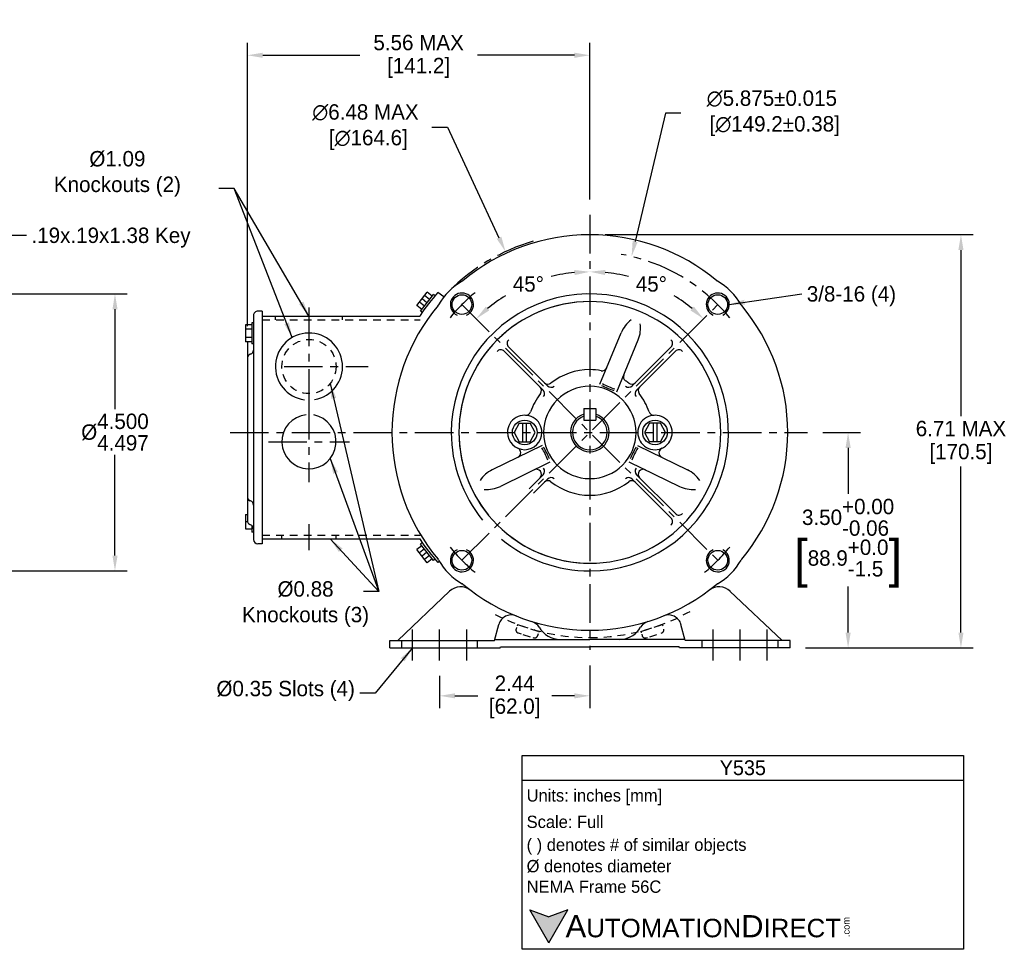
# Model space of a CAD drawing. Header units: inches. Extents: x 868.6 to 911, y 625.7 to 640.8.
# Tile 2 of 2: x 895 to 911, y 625.7 to 640.8. Entities that reach past the tile are written whole.
import ezdxf

# ---------------------------------------------------------------- set-up
doc = ezdxf.new("R2010")
doc.units = ezdxf.units.IN
doc.header["$LTSCALE"] = 0.5
doc.header["$MEASUREMENT"] = 0
doc.linetypes.add('CENTER', pattern=[2, 1.25, -0.25, 0.25, -0.25])
doc.linetypes.add('HIDDEN', pattern=[0.375, 0.25, -0.125])
for name, color, linetype in [('Centerline', 40, 'CENTER'), ('Dimensions', 140, 'Continuous'), ('Hidden', 102, 'HIDDEN'), ('Text', 140, 'Continuous')]:
    doc.layers.add(name, color=color, linetype=linetype)
doc.styles.add('\\M+2ABAC\\M+2A6A11', font='txt')
doc.dimstyles.get("Standard").update_dxf_attribs({"dimtxt": 0.25, "dimasz": 0.25, "dimexe": 0.2, "dimexo": 0.25, "dimgap": 0.08, "dimtad": 0, "dimtih": 1, "dimtoh": 1, "dimzin": 0, "dimdsep": 46, "dimtxsty": 'Standard', "dimcen": 0, "dimadec": 0, "dimazin": 0, "dimtfac": 1, "dimtofl": 0, "dimtmove": 0, "dimatfit": 3, "dimfxl": 0, "dimtolj": 1, "dimtzin": 0, "dimarcsym": 0})

# ---------------------------------------------------------------- blocks, each defined once
blk = doc.blocks.new('*D5')
at = {"layer": 'Defpoints', "color": 0}
for p in [(892.471, 636.296), (892.471, 631.796), (896.593, 631.796)]:
    blk.add_point(p, dxfattribs=at)
at = {"layer": 'Dimensions', "color": 0, "lineweight": -2}
for p, q in [((892.721, 636.296), (896.793, 636.296)), ((896.593, 636.046), (896.593, 634.424)), ((896.593, 632.046), (896.593, 633.68)), ((892.721, 631.796), (896.793, 631.796))]:
    blk.add_line(p, q, dxfattribs=at)
at = {"layer": 'Dimensions', "color": 0}
for points in [[(896.552, 636.046), (896.635, 636.046), (896.593, 636.296)], [(896.552, 632.046), (896.635, 632.046), (896.593, 631.796)]]:
    blk.add_solid(points, dxfattribs=at)
at = {"layer": 'Dimensions', "color": 0, "insert": (896.593, 634.052), "char_height": 0.25, "attachment_point": 5}
blk.add_mtext('\\A1;%%C\\S4.500^ 4.497;', dxfattribs=at)
blk = doc.blocks.new('*D14')
at = {"layer": 'Defpoints', "color": 0}
for p in [(904.303, 640.173), (904.303, 637.58), (898.743, 635.52)]:
    blk.add_point(p, dxfattribs=at)
at = {"layer": 'Dimensions', "color": 0, "lineweight": -2}
for p, q in [((898.743, 635.77), (898.743, 640.373)), ((904.303, 637.83), (904.303, 640.373)), ((898.993, 640.173), (900.568, 640.173)), ((904.053, 640.173), (902.478, 640.173))]:
    blk.add_line(p, q, dxfattribs=at)
at = {"layer": 'Dimensions', "color": 0}
for points in [[(898.993, 640.215), (898.993, 640.131), (898.743, 640.173)], [(904.053, 640.215), (904.053, 640.131), (904.303, 640.173)]]:
    blk.add_solid(points, dxfattribs=at)
at = {"layer": 'Dimensions', "color": 0, "char_height": 0.25, "attachment_point": 5}
for s, insert in [('\\A1;5.56 MAX', (901.523, 640.378)), ('\\A1;[141.2]', (901.523, 639.968))]:
    blk.add_mtext(s, dxfattribs=dict(at, insert=insert))
blk = doc.blocks.new('*D15')
at = {"layer": 'Defpoints', "color": 0}
for p in [(902.934, 636.983), (905.672, 631.11)]:
    blk.add_point(p, dxfattribs=at)
at = {"layer": 'Dimensions', "color": 0, "lineweight": -2}
for p, q in [((901.74, 639.006), (901.99, 639.006)), ((901.99, 639.006), (902.828, 637.209))]:
    blk.add_line(p, q, dxfattribs=at)
at = {"layer": 'Dimensions', "color": 0}
blk.add_solid([(902.866, 637.227), (902.791, 637.192), (902.934, 636.983)], dxfattribs=at)
at = {"layer": 'Dimensions', "color": 0, "insert": (900.66, 639.006), "char_height": 0.25, "attachment_point": 5}
blk.add_mtext('\\A1;∅6.48 MAX\\P [∅164.6]', dxfattribs=at)
blk = doc.blocks.new('*D16')
at = {"layer": 'Defpoints', "color": 0}
for p in [(904.303, 630.513), (901.863, 630.344), (904.303, 629.768)]:
    blk.add_point(p, dxfattribs=at)
at = {"layer": 'Dimensions', "color": 0, "lineweight": -2}
for p, q in [((904.303, 630.263), (904.303, 629.568)), ((901.863, 630.094), (901.863, 629.568)), ((902.113, 629.768), (902.482, 629.768)), ((904.053, 629.768), (903.684, 629.768))]:
    blk.add_line(p, q, dxfattribs=at)
at = {"layer": 'Dimensions', "color": 0}
for points in [[(902.113, 629.809), (902.113, 629.726), (901.863, 629.768)], [(904.053, 629.809), (904.053, 629.726), (904.303, 629.768)]]:
    blk.add_solid(points, dxfattribs=at)
at = {"layer": 'Dimensions', "color": 0, "char_height": 0.25, "attachment_point": 5}
for s, insert in [('\\A1;2.44', (903.083, 629.973)), ('\\A1;[62.0]', (903.083, 629.563))]:
    blk.add_mtext(s, dxfattribs=dict(at, insert=insert))
blk = doc.blocks.new('*D17')
at = {"layer": 'Defpoints', "color": 0}
for p in [(907.837, 634.046), (908.496, 634.046), (907.553, 630.546)]:
    blk.add_point(p, dxfattribs=at)
at = {"layer": 'Dimensions', "color": 0, "lineweight": -2}
for p, q in [((908.087, 634.046), (908.696, 634.046)), ((908.496, 633.796), (908.496, 633.048)), ((908.496, 630.796), (908.496, 631.545)), ((907.803, 630.546), (908.696, 630.546))]:
    blk.add_line(p, q, dxfattribs=at)
at = {"layer": 'Dimensions', "color": 0}
for points in [[(908.454, 633.796), (908.538, 633.796), (908.496, 634.046)], [(908.454, 630.796), (908.538, 630.796), (908.496, 630.546)]]:
    blk.add_solid(points, dxfattribs=at)
at = {"layer": 'Dimensions', "color": 0, "char_height": 0.25, "attachment_point": 5}
for s, insert in [('\\A1;3.50\\S+0.00^ -0.06;', (908.496, 632.668)), ('\\A1;{\\o\\l\\H0.600000;[}88.9\\S+0.0^ -1.5;{\\o\\l\\H0.600000;]}', (908.496, 631.916))]:
    blk.add_mtext(s, dxfattribs=dict(at, insert=insert))
blk = doc.blocks.new('*D18')
at = {"layer": 'Defpoints', "color": 0}
for p in [(904.303, 637.259), (910.328, 637.259), (907.553, 630.546)]:
    blk.add_point(p, dxfattribs=at)
at = {"layer": 'Dimensions', "color": 0, "lineweight": -2}
for p, q in [((904.553, 637.259), (910.528, 637.259)), ((910.328, 637.009), (910.328, 634.313)), ((910.328, 630.796), (910.328, 633.493)), ((907.803, 630.546), (910.528, 630.546))]:
    blk.add_line(p, q, dxfattribs=at)
at = {"layer": 'Dimensions', "color": 0}
for points in [[(910.287, 637.009), (910.37, 637.009), (910.328, 637.259)], [(910.287, 630.796), (910.37, 630.796), (910.328, 630.546)]]:
    blk.add_solid(points, dxfattribs=at)
at = {"layer": 'Dimensions', "color": 0, "char_height": 0.25, "attachment_point": 5}
for s, insert in [('\\A1;6.71 MAX', (910.328, 634.108)), ('\\A1;[170.5]', (910.328, 633.698))]:
    blk.add_mtext(s, dxfattribs=dict(at, insert=insert))
blk = doc.blocks.new('*D19')
at = {"layer": 'Defpoints', "color": 0}
for p in [(904.981, 636.905), (903.626, 631.188)]:
    blk.add_point(p, dxfattribs=at)
at = {"layer": 'Dimensions', "color": 0, "lineweight": -2}
for p, q in [((905.532, 639.23), (905.038, 637.148)), ((905.782, 639.23), (905.532, 639.23))]:
    blk.add_line(p, q, dxfattribs=at)
at = {"layer": 'Dimensions', "color": 0}
blk.add_solid([(904.998, 637.157), (905.079, 637.138), (904.981, 636.905)], dxfattribs=at)
at = {"layer": 'Dimensions', "color": 0, "insert": (907.258, 639.23), "char_height": 0.25, "attachment_point": 5}
blk.add_mtext('\\A1;∅5.875±0.015\\P [∅149.2±0.38]', dxfattribs=at)
blk = doc.blocks.new('*D20')
at = {"layer": 'Defpoints', "color": 0}
for p in [(904.303, 637.58), (903.628, 636.567), (902.226, 636.123), (906.382, 631.967), (904.303, 630.513)]:
    blk.add_point(p, dxfattribs=at)
at = {"layer": 'Dimensions', "color": 0, "lineweight": -2}
for start, end in [(95.4911, 103.901), (121.6747, 129.5072)]:
    blk.add_arc((904.303, 634.046), 2.61, start, end, dxfattribs=at)
at = {"layer": 'Dimensions', "color": 0}
for points in [[(904.051, 636.685), (904.055, 636.602), (904.303, 636.656)], [(902.671, 636.029), (902.615, 636.091), (902.458, 635.892)]]:
    blk.add_solid(points, dxfattribs=at)
at = {"layer": 'Dimensions', "color": 0, "insert": (903.305, 636.457), "char_height": 0.25, "attachment_point": 5}
blk.add_mtext('\\A1;45°', dxfattribs=at)
blk = doc.blocks.new('*D21')
at = {"layer": 'Defpoints', "color": 0}
for p in [(904.303, 637.58), (905.608, 636.306), (906.382, 636.125), (902.226, 631.969), (904.303, 630.513)]:
    blk.add_point(p, dxfattribs=at)
at = {"layer": 'Dimensions', "color": 0, "lineweight": -2}
for start, end in [(76.0981, 84.5094), (50.4922, 58.3264)]:
    blk.add_arc((904.303, 634.046), 2.61, start, end, dxfattribs=at)
at = {"layer": 'Dimensions', "color": 0}
for points in [[(904.551, 636.603), (904.555, 636.686), (904.303, 636.656)], [(905.992, 636.091), (905.936, 636.029), (906.149, 635.892)]]:
    blk.add_solid(points, dxfattribs=at)
at = {"layer": 'Dimensions', "color": 0, "insert": (905.302, 636.457), "char_height": 0.25, "attachment_point": 5}
blk.add_mtext('\\A1;45°', dxfattribs=at)

msp = doc.modelspace()

# ---------------------------------------------------------------- hatches: boundary and pattern name
at = {"layer": 'Dimensions'}
msp.add_hatch(color=256, dxfattribs=at).paths.add_polyline_path([(903.94483, 626.29213), (903.63569, 626.17961), (903.32655, 626.29213), (903.63569, 625.75668)])

# ---------------------------------------------------------------- linework, layer by layer
for p, q in [((901.49681, 636.10649), (901.66239, 636.32228)), ((901.55544, 636.01863), (901.76242, 636.28838)), ((901.70033, 636.20745), (901.62099, 636.26833)), ((901.74172, 636.2614), (901.66239, 636.32228)), ((901.7897, 636.26744), (901.76242, 636.28838)), ((901.93186, 636.24659), (901.83577, 636.32033)), ((901.57614, 636.04561), (901.49681, 636.10649)), ((901.61754, 636.09956), (901.5382, 636.16043)), ((901.65893, 636.15351), (901.5796, 636.21438)), ((898.8432, 635.94632), (898.8432, 632.30632)), ((898.9832, 636.01632), (898.9132, 636.01632)), ((898.9832, 636.01632), (898.9832, 632.23632)), ((898.9832, 635.93633), (901.54147, 635.93633)), ((901.58272, 635.99771), (901.55544, 636.01863)), ((898.8132, 635.79232), (898.7132, 635.79232)), ((898.7132, 635.79232), (898.7132, 635.52032)), ((898.8432, 635.82632), (898.8132, 635.82632)), ((898.8132, 635.82632), (898.8132, 635.48632)), ((898.8132, 635.72432), (898.7132, 635.72432)), ((904.46601, 634.83117), (904.8114, 635.66502)), ((898.8132, 635.58832), (898.7132, 635.58832)), ((898.8132, 635.52032), (898.7132, 635.52032)), ((898.7432, 635.52032), (898.7432, 632.61273)), ((898.8432, 635.48632), (898.8132, 635.48632)), ((904.73972, 634.70801), (905.08857, 635.55021)), ((898.7932, 635.31799), (898.78899, 635.31659)), ((902.91331, 635.36559), (903.54541, 634.73349)), ((902.98402, 635.43629), (903.61614, 634.80419)), ((905.62239, 635.43629), (904.99026, 634.80419)), ((905.69309, 635.36559), (905.06099, 634.73349)), ((904.2082, 634.4334), (904.2082, 634.2434)), ((904.2082, 634.4334), (904.3982, 634.4334)), ((904.3982, 634.4334), (904.3982, 634.2434)), ((903.15626, 634.19728), (903.07456, 634.04665)), ((903.1582, 634.19728), (903.33455, 634.19728)), ((903.2177, 633.89528), (903.2177, 634.19728)), ((903.2727, 633.89528), (903.2727, 634.19728)), ((903.41625, 634.04665), (903.33455, 634.19728)), ((904.2082, 634.2434), (904.3982, 634.2434)), ((905.27215, 634.19721), (905.19005, 634.04584)), ((905.44827, 634.19721), (905.2741, 634.19721)), ((905.3336, 634.19721), (905.3336, 633.89521)), ((905.3886, 634.19721), (905.3886, 633.89521)), ((905.53174, 634.04584), (905.44964, 634.19721)), ((903.07456, 634.04665), (903.15666, 633.89528)), ((903.33415, 633.89528), (903.41625, 634.04665)), ((905.19005, 634.04584), (905.27175, 633.89521)), ((905.45004, 633.89521), (905.53174, 634.04584)), ((903.15803, 633.89528), (903.3322, 633.89528)), ((905.4481, 633.89521), (905.27175, 633.89521)), ((903.52959, 633.83581), (902.71839, 633.44016)), ((905.07681, 633.83581), (905.88802, 633.44016)), ((903.65481, 633.5631), (902.8499, 633.17052)), ((904.93718, 633.57013), (905.7565, 633.17052)), ((903.31684, 633.13049), (903.54541, 633.35906)), ((903.38755, 633.05978), (903.61614, 633.28837)), ((905.62239, 632.65626), (904.99026, 633.28837)), ((905.69309, 632.72697), (905.06099, 633.35906)), ((898.7932, 632.93465), (898.78524, 632.93756)), ((898.7132, 632.7141), (898.7132, 632.47854)), ((898.7132, 632.7141), (898.7432, 632.7141)), ((898.7432, 632.59632), (898.7132, 632.59632)), ((898.7132, 632.47854), (898.8132, 632.47854)), ((898.7932, 632.54565), (898.78524, 632.54856)), ((898.8132, 632.53601), (898.8132, 632.42632)), ((898.8432, 632.42632), (898.8132, 632.42632)), ((898.9832, 632.31633), (901.54147, 632.31633)), ((901.58272, 632.25496), (901.55544, 632.23402)), ((898.9832, 632.23632), (898.9132, 632.23632)), ((901.57614, 632.20705), (901.49681, 632.14617)), ((901.66239, 631.93038), (901.49681, 632.14617)), ((901.61754, 632.1531), (901.5382, 632.09223)), ((901.76242, 631.96428), (901.55544, 632.23402)), ((901.65893, 632.09915), (901.5796, 632.03828)), ((901.70033, 632.04521), (901.62099, 631.98433)), ((901.74172, 631.99126), (901.66239, 631.93038)), ((901.7897, 631.98521), (901.76242, 631.96428)), ((901.85999, 631.95092), (901.83577, 631.93233)), ((901.1833, 630.66544), (902.02626, 631.46772)), ((907.4233, 630.66544), (906.57841, 631.46956)), ((902.7533, 630.66544), (902.82305, 630.92572)), ((905.10063, 630.84193), (905.12762, 630.88182)), ((905.8533, 630.66544), (905.78282, 630.92847)), ((901.0533, 630.66544), (902.7533, 630.66544)), ((901.0533, 630.54645), (901.0533, 630.66544)), ((902.75866, 630.68545), (904.3033, 630.68545)), ((905.84794, 630.68545), (904.3033, 630.68545)), ((907.5533, 630.66544), (905.8533, 630.66544)), ((907.5533, 630.54645), (907.5533, 630.66544)), ((901.0533, 630.54645), (902.84565, 630.54645)), ((902.84565, 630.54645), (902.85101, 630.56644)), ((902.85101, 630.56644), (904.3033, 630.56644)), ((905.75559, 630.56644), (904.3033, 630.56644)), ((905.76095, 630.54645), (905.75559, 630.56644)), ((907.5533, 630.54645), (905.76095, 630.54645))]:
    msp.add_line(p, q)
for centre, radius in [((902.22614, 636.12347), 0.16), ((906.38027, 636.12347), 0.16), ((903.2452, 634.04628), 0.2), ((905.3611, 634.04621), 0.2), ((902.22614, 631.96909), 0.16), ((906.38027, 631.96909), 0.16)]:
    msp.add_circle(centre, radius)
for centre, radius, start, end in [((904.30333, 634.04628), 3.2124, 90.000004, 129.879517), ((904.30308, 634.04628), 3.2124, 50.120492, 90.000004), ((902.71934, 635.63026), 1, 119.210882, 150.785715), ((902.19228, 636.57291), 0.08, 299.211108, 309.877463), ((906.41413, 636.57291), 0.08, 230.122597, 240.788894), ((905.88706, 635.63026), 1, 29.214293, 60.789109), ((904.3008, 634.12633), 3.3, 138.329349, 146.737052), ((902.22607, 636.1234), 0.1875, 293.959263, 244.815967), ((904.30321, 634.04621), 2.25, 270.000001, 180.000002), ((906.38033, 636.1234), 0.1875, 295.184017, 246.040837), ((904.3032, 634.04628), 3.2124, 140.118943, 180.00002), ((901.77672, 636.15739), 0.08, 320.117708, 330.785437), ((904.3032, 634.04628), 2.125, 90.000004, 180.00002), ((904.3032, 634.04628), 2.125, 90.000004, 180.00002), ((904.3032, 634.04628), 2.125, 90.000004, 180.00002), ((904.3032, 634.04628), 2.125, 90.000004, 179.999991), ((904.3032, 634.04628), 2.125, 0, 90.000021), ((904.3032, 634.04628), 2.125, 0, 90.000021), ((904.3032, 634.04628), 2.125, 0, 90.000021), ((906.82968, 636.15739), 0.08, 209.214565, 219.882351), ((904.3032, 634.04628), 3.2124, 0, 39.881054), ((898.9132, 635.94632), 0.07, 90.000004, 180.000048), ((905.27334, 635.47367), 0.5, 126.835535, 157.500025), ((905.27334, 635.47367), 0.5, 126.836601, 157.500025), ((904.62663, 635.74155), 0.5, 337.499987, 8.16337), ((899.7432, 635.11633), 0.545, 279.463545, 262.094713), ((903.04058, 635.49286), 0.08, 131.118074, 225.000583), ((905.56582, 635.49286), 0.08, 314.999419, 48.881934), ((898.8132, 635.25091), 0.07, 110.236387, 180.000048), ((898.7732, 635.38507), 0.07, 286.601568, 0), ((902.85674, 635.30902), 0.08, 45.000122, 138.882403), ((905.74966, 635.30902), 0.08, 41.117594, 134.99988), ((904.3032, 634.04628), 1.02, 90.000004, 128.20821), ((904.3032, 634.04628), 1.02, 79.566242, 90.000004), ((904.50241, 635.12809), 0.08, 259.566153, 337.500102), ((904.92738, 634.95203), 0.08, 157.500007, 235.4279), ((903.62283, 634.91063), 0.08, 225.00001, 308.207921), ((905.11645, 636.0095), 1.35, 242.573256, 251.707865), ((905.11794, 636.00888), 1.32, 242.377534, 251.967702), ((904.3032, 634.04628), 1.02, 51.791787, 55.428098), ((904.98357, 634.91063), 0.08, 231.792081, 314.999992), ((904.3032, 634.04628), 1.02, 141.782131, 160.922657), ((903.43896, 634.7268), 0.08, 321.782093, 45.005072), ((903.48884, 634.67693), 0.08, 322.245559, 45.00026), ((904.30311, 634.04628), 0.75, 90.000004, 180.00002), ((903.6727, 634.86076), 0.08, 225.000125, 307.743825), ((904.30329, 634.04628), 0.75, 0, 90.000021), ((904.9337, 634.86076), 0.08, 232.256177, 314.999877), ((905.11756, 634.67693), 0.08, 134.999743, 217.754444), ((905.16744, 634.7268), 0.08, 134.994907, 218.217909), ((905.11794, 636.00888), 1.32, 269.086592, 269.424981), ((904.3032, 634.04628), 1.02, 19.077335, 38.217878), ((899.7432, 633.89633), 0.44, 95.837189, 79.992224), ((903.26361, 634.40581), 0.08, 267.068061, 340.922493), ((904.30311, 634.04628), 0.3125, 107.680038, 72.28378), ((905.34279, 634.40581), 0.08, 199.077566, 272.931941), ((903.2452, 634.04628), 0.28, 0, 180.000002), ((904.3032, 634.04628), 0.2825, 109.650732, 70.349268), ((905.3612, 634.04628), 0.28, 0, 180.000209), ((904.3032, 634.04628), 3.2124, 179.999991, 219.881091), ((904.3032, 634.04628), 2.25, 179.999991, 219.309758), ((904.3032, 634.04628), 2.125, 179.999991, 270.000001), ((904.3032, 634.04628), 2.125, 179.999991, 270.000001), ((904.3032, 634.04628), 2.125, 179.999991, 270.000001), ((904.3032, 634.04628), 2.125, 180.00002, 219.309758), ((903.2452, 634.04628), 0.28, 180.00002, 0), ((904.30311, 634.04628), 0.75, 179.999991, 270.000001), ((904.3032, 634.04628), 2.125, 270.000001, 0), ((904.3032, 634.04628), 2.125, 270.000001, 0), ((904.3032, 634.04628), 2.125, 270.000001, 0), ((904.3032, 634.04628), 2.125, 270.000001, 0), ((904.30329, 634.04628), 0.75, 270.000001, 0), ((905.3612, 634.04628), 0.28, 179.999802, 0), ((904.3032, 634.04628), 3.2124, 320.118969, 0), ((903.10169, 633.71612), 0.08, 295.999966, 66.507548), ((902.39387, 633.11319), 1.32, 21.532333, 31.122477), ((902.39316, 633.11464), 1.35, 21.792135, 30.926749), ((906.21324, 633.11464), 1.35, 149.073248, 158.207862), ((906.21253, 633.11319), 1.32, 148.877525, 158.46767), ((905.50471, 633.71612), 0.08, 113.492466, 244.00015), ((902.93757, 632.99076), 0.5, 115.99997, 146.663393), ((903.43723, 633.36797), 0.08, 38.071246, 116.000176), ((903.43896, 633.36576), 0.08, 314.994892, 38.217929), ((903.48884, 633.41563), 0.08, 314.999763, 37.754463), ((905.11756, 633.41563), 0.08, 142.245545, 225.000297), ((905.16744, 633.36576), 0.08, 141.782079, 225.00511), ((905.16917, 633.36797), 0.08, 63.999821, 141.928722), ((905.66883, 632.99076), 0.5, 33.336604, 64.000027), ((903.62283, 633.18193), 0.08, 51.792056, 135.000001), ((903.6727, 633.2318), 0.08, 52.256157, 134.99988), ((904.3032, 634.04628), 1.02, 231.791795, 270.000001), ((904.3032, 634.04628), 1.02, 270.000001, 308.208207), ((904.9337, 633.2318), 0.08, 45.000122, 127.74384), ((904.98357, 633.18193), 0.08, 45.000002, 128.207935), ((902.63071, 633.61991), 0.5, 265.336583, 296.000024), ((905.97569, 633.61991), 0.5, 243.999979, 274.663419), ((898.8132, 633.00173), 0.07, 179.999745, 246.452925), ((898.7732, 632.86757), 0.07, 0, 73.39811), ((905.74966, 632.78354), 0.08, 225.000125, 318.882411), ((898.8132, 632.61273), 0.07, 179.999745, 246.452925), ((905.56582, 632.59969), 0.08, 311.118088, 45.000603), ((898.7732, 632.47857), 0.07, 0, 73.39811), ((898.9132, 632.30632), 0.07, 180.000031, 270.000001), ((904.3008, 634.12633), 3.3, 213.263142, 221.670667), ((904.3032, 634.04628), 2.25, 230.310689, 270.000001), ((904.3032, 634.04628), 2.125, 230.310689, 270.000001), ((902.22607, 631.96915), 0.1875, 115.184009, 66.040817), ((906.38033, 631.96915), 0.1875, 113.95922, 64.816005), ((901.77672, 631.93517), 0.08, 29.214539, 39.882309), ((902.71934, 632.4623), 1, 209.214278, 240.789123), ((905.88706, 632.4623), 1, 299.210937, 330.785724), ((906.82968, 631.93517), 0.08, 140.117683, 150.785458), ((902.20551, 631.27938), 0.26, 52.830726, 133.583412), ((902.19228, 631.51964), 0.08, 50.122543, 60.78892), ((904.30333, 634.04628), 3.2124, 230.120477, 270.000001), ((904.30308, 634.04628), 3.2124, 270.000001, 309.879525), ((906.40112, 631.27938), 0.26, 46.416588, 127.169274), ((906.41413, 631.51964), 0.08, 119.211077, 129.877454), ((903.02589, 630.87137), 0.21, 68.081428, 164.998616), ((903.29825, 630.77492), 0.21, 30.600708, 72.919981), ((905.30837, 630.77492), 0.21, 107.080019, 149.399292), ((905.58073, 630.87137), 0.21, 15.001384, 111.918572), ((903.8233, 631.08544), 0.4, 210.600703, 270.000001), ((904.7833, 631.08544), 0.4, 270.000001, 322.49766)]:
    msp.add_arc(centre, radius, start, end)
at = {"layer": 'Centerline'}
for p, q in [((904.3032, 637.57992), (904.3032, 630.51264)), ((902.22614, 631.96909), (906.38203, 636.12523)), ((902.22614, 636.12347), (906.38203, 631.96732)), ((899.7432, 636.07445), (899.7432, 634.43508)), ((899.33954, 635.11633), (900.70204, 635.11633)), ((899.7432, 634.55633), (899.7432, 633.23633)), ((898.4633, 634.04628), (907.83684, 634.04628)), ((899.0832, 633.89633), (900.4032, 633.89633)), ((899.7432, 632.5585), (899.7432, 632.13527)), ((901.4233, 630.34356), (901.4233, 630.84288)), ((901.8633, 630.34356), (901.8633, 630.84288)), ((902.3033, 630.34356), (902.3033, 630.84288)), ((906.3033, 630.34356), (906.3033, 630.84288)), ((906.7433, 630.34356), (906.7433, 630.84288)), ((907.1833, 630.34356), (907.1833, 630.84288))]:
    msp.add_line(p, q, dxfattribs=at)
for radius, start, end in [(3.24, 106.478424, 134.997932), (2.9375, 39.3901, 80.020549), (2.9375, 129.390104, 140.609926), (2.9375, 219.390059, 230.609883), (2.9375, 309.390088, 320.609915)]:
    msp.add_arc((904.3032, 634.04628), radius, start, end, dxfattribs=at)
at = {"layer": 'Hidden'}
for p, q in [((899.1982, 635.87633), (899.1982, 635.93633)), ((900.2882, 635.87633), (900.2882, 635.93633)), ((898.9832, 635.87633), (901.54637, 635.87633)), ((898.9832, 632.37633), (901.54637, 632.37633)), ((899.3032, 632.31633), (899.3032, 632.37633)), ((900.1832, 632.31633), (900.1832, 632.37633)), ((903.11222, 630.87752), (903.10444, 630.85284)), ((903.12699, 630.92437), (903.12064, 630.90421)), ((903.12699, 630.92437), (903.47605, 630.81431)), ((903.47605, 630.81431), (903.47253, 630.80314)), ((905.13052, 630.81431), (905.47957, 630.92437)), ((905.13052, 630.81431), (905.13707, 630.79352)), ((905.47957, 630.92437), (905.486, 630.90398)), ((901.2483, 630.54645), (901.2483, 630.66544)), ((902.4783, 630.54645), (902.4783, 630.66544)), ((903.13709, 630.79012), (903.18704, 630.77437)), ((903.21373, 630.76595), (903.35144, 630.72253)), ((903.37643, 630.71466), (903.39078, 630.71013)), ((903.46333, 630.77394), (903.4535, 630.74278)), ((905.1453, 630.76741), (905.15307, 630.74278)), ((905.21579, 630.71013), (905.23895, 630.71743)), ((905.27461, 630.72868), (905.39067, 630.76527)), ((905.45917, 630.78687), (905.46947, 630.79012)), ((906.1283, 630.54645), (906.1283, 630.66544)), ((907.3583, 630.54645), (907.3583, 630.66544))]:
    msp.add_line(p, q, dxfattribs=at)
msp.add_circle((899.7432, 635.11633), 0.44, dxfattribs=at)
for centre, radius, start, end in [((904.30316, 634.04652), 3.3314, 270.000001, 300.204388), ((904.30341, 634.04652), 3.3314, 242.503986, 270.000001), ((903.15213, 630.83781), 0.05, 162.499557, 252.499578), ((905.45444, 630.8378), 0.05, 287.499565, 17.500634), ((903.40582, 630.75782), 0.05, 252.499578, 342.500591), ((905.20075, 630.75782), 0.05, 197.499641, 287.499565)]:
    msp.add_arc(centre, radius, start, end, dxfattribs=at)
at = {"layer": 'Text'}
for p, q in [((903.20246, 628.79847), (910.37167, 628.79847)), ((903.20246, 625.6503), (903.20246, 628.79847)), ((910.37167, 628.79847), (910.37167, 625.6503)), ((903.20246, 628.39821), (910.37167, 628.39821)), ((903.63569, 625.75668), (903.32655, 626.29213)), ((903.32655, 626.29213), (903.63569, 626.17961)), ((903.63569, 625.75668), (903.94483, 626.29213)), ((903.94483, 626.29213), (903.63569, 626.17961)), ((910.37167, 625.6503), (903.20246, 625.6503))]:
    msp.add_line(p, q, dxfattribs=at)

# ---------------------------------------------------------------- texts
at = {"layer": 'Dimensions', "char_height": 0.25}
for s, insert, attachment_point in [('%%C1.09\\PKnockouts (2)', (896.63239, 637.87588), 8), ('\\A1;.19x.19x1.38 Key', (895.23745, 637.37361), 1), ('\\A1;3/8-16 (4)', (907.82524, 636.42224), 1), ('%%C0.88 \\PKnockouts (3)', (899.68708, 631.62936), 2), ('%%C0.35 Slots (4)', (900.48878, 629.68616), 9)]:
    msp.add_mtext(s, dxfattribs=dict(at, insert=insert, attachment_point=attachment_point))
at = {"layer": 'Text', "style": '\\M+2ABAC\\M+2A6A11'}
for s, insert, char_height, width, attachment_point in [('Y535', (906.78707, 628.59834), 0.240157, 7.1692181, 5), ('{\\fArial|b0|i0|c0|p34;     \\H1.2x;A\\H0.8333x;UTOMATION\\H1.2x;D\\H0.8333x;IRECT}', (903.32655, 626.02393), 0.3001957, 5.0943368, 4)]:
    msp.add_mtext(s, dxfattribs=dict(at, insert=insert, char_height=char_height, width=width, attachment_point=attachment_point))
at = {"layer": 'Text', "char_height": 0.2001305, "attachment_point": 4}
for s, insert, width in [(' Units: inches [mm]', (903.20246, 628.12002), 7.1887436), (' Scale: Full', (903.20246, 627.71976), 7.1692181), (' ( ) denotes # of similar objects', (903.20246, 627.31949), 7.1692181), (' %%C denotes diameter\\P NEMA Frame 56C', (903.20246, 626.83331), 7.1692181)]:
    msp.add_mtext(s, dxfattribs=dict(at, insert=insert, width=width))
at = {"layer": 'Text', "insert": (908.41177, 625.84841), "char_height": 0.1080705, "width": 0.3202495, "attachment_point": 1, "rotation": 90, "style": '\\M+2ABAC\\M+2A6A11'}
msp.add_mtext('{\\fArial|b0|i0|c0|p34;.com}', dxfattribs=at)

# ---------------------------------------------------------------- dimensions: what is measured, and where the dimension line sits
at = {"layer": 'Dimensions'}
dim = msp.add_linear_dim(base=(904.3032, 640.17314), p1=(898.7432, 635.52032), p2=(904.3032, 637.57992), text='5.56 MAX\\X [141.2]', dimstyle='Standard', override={"dimpost": '\\X'}, dxfattribs=at)
dim.commit()
dim.dimension.update_dxf_attribs({"geometry": '*D14', "text_midpoint": (901.5232, 640.17314)})
dim = msp.add_diameter_dim_2p(p1=(905.67245, 631.10982), p2=(902.93395, 636.98273), text='∅6.48 MAX\\X [∅164.6]', dimstyle='Standard', override={"dimpost": '\\X'}, dxfattribs=at)
dim.commit()
dim.dimension.update_dxf_attribs({"geometry": '*D15', "text_midpoint": (900.66047, 639.00611), "dimtype": 163})
dim = msp.add_diameter_dim_2p(p1=(903.62579, 631.18795), p2=(904.98062, 636.9046), dimstyle='Standard', override={"dimgap": 0.08, "dimdec": 3, "dimpost": '\\X', "dimtol": 1, "dimlim": 0, "dimtp": 0.015, "dimtm": 0.015, "dimtdec": 3}, dxfattribs=at)
dim.commit()
dim.dimension.update_dxf_attribs({"geometry": '*D19', "text_midpoint": (907.25755, 639.22996), "dimtype": 163})
for base, line1, line2, picture, middle in [((903.62782, 636.56692), ((904.3032, 637.57992), (904.3032, 630.51264)), ((902.22614, 636.12347), (906.38203, 631.96732)), '*D20', (903.3046, 636.45721)), ((905.60807, 636.30649), ((902.22614, 631.96909), (906.38203, 636.12523)), ((904.3032, 637.57992), (904.3032, 630.51264)), '*D21', (905.30191, 636.45746))]:
    dim = msp.add_angular_dim_2l(base=base, line1=line1, line2=line2, dimstyle='Standard', override={"dimpost": '\\X'}, dxfattribs=at)
    dim.commit()
    dim.dimension.update_dxf_attribs({"geometry": picture, "text_midpoint": middle})
dim = msp.add_linear_dim(base=(910.32836, 637.25868), p1=(907.5533, 630.54645), p2=(904.30308, 637.25868), angle=90, text='6.71 MAX\\X [170.5]', dimstyle='Standard', override={"dimpost": '\\X'}, dxfattribs=at)
dim.commit()
dim.dimension.update_dxf_attribs({"geometry": '*D18', "text_midpoint": (910.32836, 633.90256)})
dim = msp.add_linear_dim(base=(896.59335, 631.79628), p1=(892.4712, 636.29628), p2=(892.4712, 631.79628), angle=90, text='%%C<>', dimstyle='Standard', override={"dimgap": 0.08, "dimdec": 3, "dimpost": '\\X', "dimtol": 0, "dimlim": 1, "dimtm": 0.003, "dimtdec": 3}, dxfattribs=at)
dim.commit()
dim.dimension.update_dxf_attribs({"geometry": '*D5', "text_midpoint": (896.59335, 634.05204), "dimtype": 160})
dim = msp.add_linear_dim(base=(908.49586, 634.04628), p1=(907.5533, 630.54645), p2=(907.83684, 634.04628), angle=90, dimstyle='Standard', override={"dimgap": 0.08, "dimpost": '\\X', "dimtol": 1, "dimlim": 0, "dimtm": 0.06}, dxfattribs=at)
dim.commit()
dim.dimension.update_dxf_attribs({"geometry": '*D17', "text_midpoint": (908.49586, 632.29636)})
dim = msp.add_linear_dim(base=(904.3032, 629.76755), p1=(901.8633, 630.34356), p2=(904.3032, 630.51264), dimstyle='Standard', override={"dimpost": '\\X'}, dxfattribs=at)
dim.commit()
dim.dimension.update_dxf_attribs({"geometry": '*D16', "text_midpoint": (903.08325, 629.76755)})

# ---------------------------------------------------------------- leaders
at = {"layer": 'Dimensions', "annotation_type": 0, "has_hookline": 1}
for points, hookline_direction, text_width in [([(899.47071, 635.58832), (898.52699, 638.00624), (898.27699, 638.00624)], 1, 3), ([(899.7432, 635.93633), (898.52699, 638.00624), (898.27699, 638.00624)], 1, 3), ([(894.36605, 634.4334), (894.90745, 637.24861), (895.15745, 637.24861)], 0, 3.16667), ([(906.56782, 636.12523), (907.74524, 636.29724)], 0, 2.16667), ([(900.08845, 634.84357), (900.87951, 631.46155), (900.62951, 631.46155)], 1, 3), ([(900.08845, 634.84357), (900.87951, 631.46155), (900.62951, 631.46155)], 1, 3), ([(900.08845, 633.62357), (900.87951, 631.46155), (900.62951, 631.46155)], 1, 3), ([(900.08845, 632.31633), (900.87951, 631.46155), (900.62951, 631.46155)], 1, 3), ([(901.4233, 630.54645), (900.81878, 629.81116), (900.56878, 629.81116)], 1, 3.16667)]:
    msp.add_leader(points, dimstyle='Standard', override={"dimgap": 0.08, "dimtad": 0}, dxfattribs=dict(at, hookline_direction=hookline_direction, text_width=text_width))

doc.saveas('drawing.dxf')
